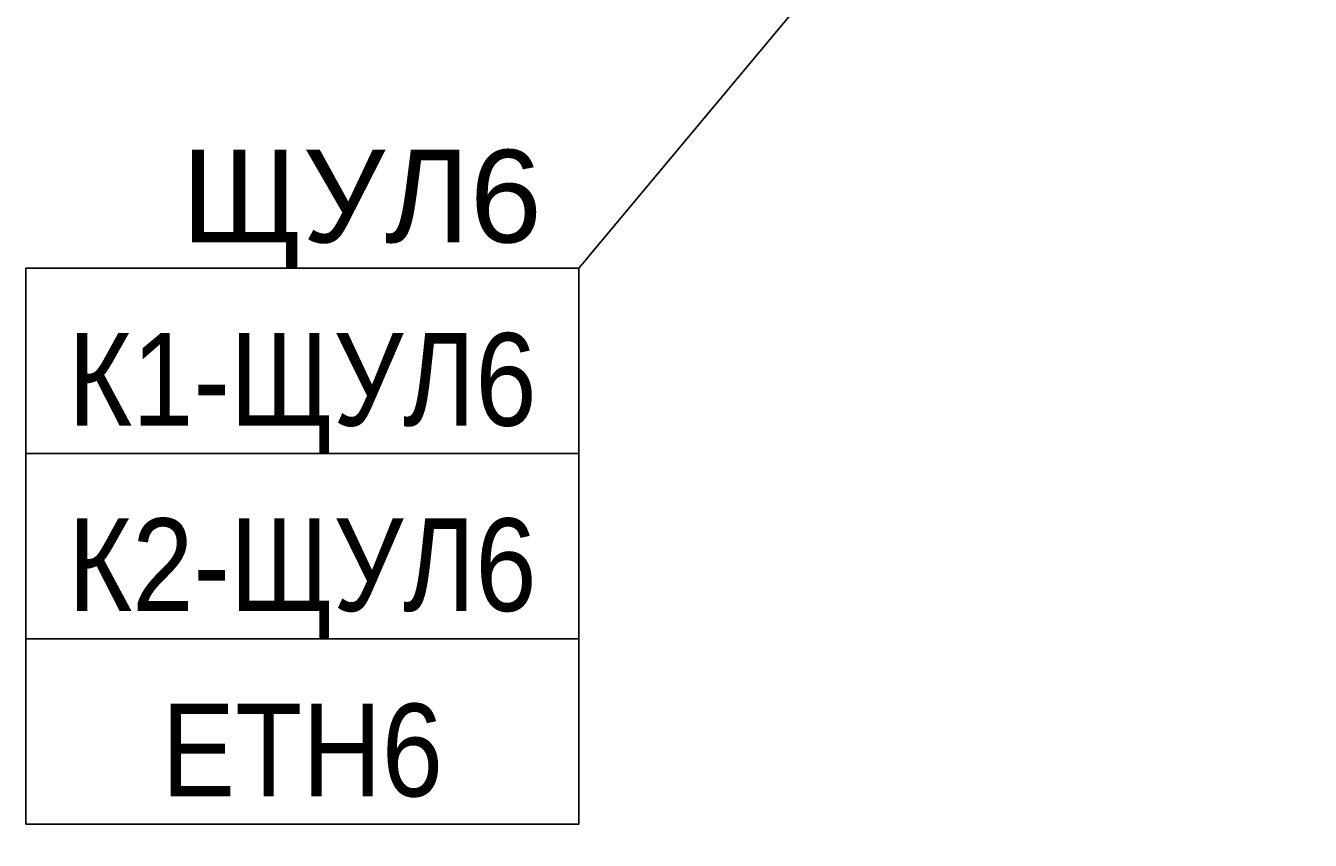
# Model space of a CAD drawing. Header units: millimetres. Extents: x -277772 to 277599, y -59564 to 282085.
# Tile 135 of 190: x -138412 to -134948, y 118642 to 120840. Entities that reach past the tile are written whole.
import ezdxf
from ezdxf import colors
from ezdxf.entities.mleader import LeaderData, LeaderLine
from ezdxf.enums import TextEntityAlignment as Align
from ezdxf.math import Vec2, Vec3

# ---------------------------------------------------------------- set-up
doc = ezdxf.new("R2018")
doc.units = ezdxf.units.MM
doc.set_wipeout_variables(frame=1)
doc.layers.add('КИП_выноска', color=6, linetype='Continuous', lineweight=25)
doc.styles.add('CP.Text', font='arial.ttf')
doc.styles.add('GOST 2.304', font='arial.ttf', dxfattribs={"width": 0.85})

# ---------------------------------------------------------------- blocks, each defined once
blk = doc.blocks.new('*U11')
at = {"color": 0, "linetype": 'Continuous', "lineweight": 30, "ltscale": 75, "width": 0.85, "flags": 104}
blk.add_attdef('ПРИМЕЧАНИЕ_1', text='', height=2.5, dxfattribs=at).set_placement((7.46, 3.611), align=Align.BOTTOM_CENTER)
at = {"color": 0, "lineweight": 30, "width": 0.85, "flags": 104}
blk.add_attdef('ПРИМЕЧАНИЕ_2', text='', height=2.5, dxfattribs=at).set_placement((7.46, -7.53), align=Align.BOTTOM_CENTER)
at = {"color": 0, "lineweight": 30, "style": 'GOST 2.304', "width": 0.85}
for tag, p in [('ИМЯ_КАБЕЛЯ_2', (7.46, -7.5)), ('ИМЯ_КАБЕЛЯ_3', (7.46, -12.5)), ('ИМЯ_КАБЕЛЯ_4', (7.46, -17.5)), ('ИМЯ_КАБЕЛЯ_5', (7.46, -22.5)), ('ИМЯ_КАБЕЛЯ_6', (7.46, -27.5)), ('ИМЯ_КАБЕЛЯ_7', (7.46, -32.5)), ('ИМЯ_КАБЕЛЯ_8', (7.46, -37.5)), ('ИМЯ_КАБЕЛЯ_9', (7.46, -42.5))]:
    blk.add_attdef(tag, text='', height=2.5, dxfattribs=at).set_placement(p, align=Align.BOTTOM_CENTER)
at = {"linetype": 'Continuous'}
blk.add_wipeout([(0, 2.5), (14.919, 2.5), (14.919, -2.5), (0, -2.5)], dxfattribs=at)
at = {"color": 0}
blk.add_line((0, -2.5), (0, 0), dxfattribs=at)
at = {"color": 0, "linetype": 'Continuous'}
blk.add_lwpolyline([(0, -2.5), (14.919, -2.5), (14.919, 2.5), (0, 2.5)], close=True, dxfattribs=at)
at = {"color": 0, "lineweight": 30, "style": 'GOST 2.304', "width": 0.85}
blk.add_attdef('ИМЯ_КАБЕЛЯ_1', text='', height=2.5, dxfattribs=at).set_placement((7.46, -2.5), align=Align.BOTTOM_CENTER)
blk = doc.blocks.new('_None')

msp = doc.modelspace()

# ---------------------------------------------------------------- leaders
at = {"layer": 'КИП_выноска'}
ml = msp.add_multileader_mtext('Standard', dxfattribs=at)
ml.set_content('ЩУЛ6', color=256, style='CP.Text')
ml.set_leader_properties(color=256, linetype='ByLayer', lineweight=-1)
ml.set_arrow_properties(name='NONE')
ml.build(insert=Vec2(0, 0))
ml.multileader.update_dxf_attribs({"has_dogleg": 0, "text_left_attachment_type": 6, "text_right_attachment_type": 6, "dogleg_length": 0.5, "arrow_head_size": 300})
ctx = ml.context
ctx.base_point, ctx.char_height, ctx.arrow_head_size, ctx.landing_gap_size, ctx.plane_origin = Vec3(-138049.8, 120185.7), 250, 300, 100, Vec3(-135888.6, 117525.8)
ctx.left_attachment, ctx.right_attachment, ctx.text_align_type = 6, 6, 2
notes = []
notes.append((ctx, [(1, (1, 1, 0), (-136920, 120185.7), (-1, 0), 0.5, [(0, [(-134948.4, 122549.4)], 0, [])])]))
ctx.mtext.insert, ctx.mtext.width, ctx.mtext.defined_height, ctx.mtext.alignment, ctx.mtext.flow_direction = Vec3(-137020.5, 120505.1), 1195.292, 319.4, 3, 5
ctx.mtext.has_bg_fill, ctx.mtext.bg_color, ctx.mtext.bg_scale_factor, ctx.mtext.bg_transparency, ctx.mtext.use_window_bg_color = 1, -1027028792, 1.5, 0, 1
for ctx, leaders in notes:
    for number, flags, end, landing, length, lines in leaders:
        leader = LeaderData()
        leader.index, (leader.has_last_leader_line, leader.has_dogleg_vector, leader.attachment_direction) = number, flags
        leader.last_leader_point, leader.dogleg_vector, leader.dogleg_length = Vec3(end), Vec3(landing), length
        for number, points, colour, breaks in lines:
            line = LeaderLine()
            line.index, line.vertices, line.color, line.breaks = number, Vec3.list(points), colors.encode_raw_color(colour), breaks
            leader.lines.append(line)
        ctx.leaders.append(leader)

# ---------------------------------------------------------------- next in the draw order: block references
ref = msp.add_blockref('*U11', (-138412.5, 119935.7), dxfattribs=dict(at, xscale=100, yscale=100, zscale=100))
lines = msp.add_mtext('\\W0.8500;', dxfattribs={"layer": '0', "color": 0, "linetype": 'Continuous', "lineweight": 30, "ltscale": 75, "insert": (-137666.5, 120296.8), "char_height": 2.5, "attachment_point": 1})
ref.add_attrib('ПРИМЕЧАНИЕ_1', '', (-137666.5, 120296.8), dxfattribs={"flags": 104}).embed_mtext(lines)
ref.add_attrib('ИМЯ_КАБЕЛЯ_1', 'К1-ЩУЛ6', dxfattribs={"layer": '0', "color": 0, "lineweight": 30, "height": 250, "style": 'GOST 2.304', "width": 0.85}).set_placement((-137666.5, 119685.7), align=Align.BOTTOM_CENTER)
lines = msp.add_mtext('\\W0.8500;', dxfattribs={"layer": '0', "color": 0, "lineweight": 30, "insert": (-137666.5, 119182.7), "char_height": 2.5, "attachment_point": 1})
ref.add_attrib('ПРИМЕЧАНИЕ_2', '', (-137666.5, 119182.7), dxfattribs={"flags": 104}).embed_mtext(lines)

# ---------------------------------------------------------------- next in the draw order: block references
ref = msp.add_blockref('*U11', (-138412.5, 119435.7), dxfattribs=dict(at, xscale=100, yscale=100, zscale=100))
lines = msp.add_mtext('\\W0.8500;', dxfattribs={"layer": '0', "color": 0, "linetype": 'Continuous', "lineweight": 30, "ltscale": 75, "insert": (-137666.5, 119796.8), "char_height": 2.5, "attachment_point": 1})
ref.add_attrib('ПРИМЕЧАНИЕ_1', '', (-137666.5, 119796.8), dxfattribs={"flags": 104}).embed_mtext(lines)
ref.add_attrib('ИМЯ_КАБЕЛЯ_1', 'К2-ЩУЛ6', dxfattribs={"layer": '0', "color": 0, "lineweight": 30, "height": 250, "style": 'GOST 2.304', "width": 0.85}).set_placement((-137666.5, 119185.7), align=Align.BOTTOM_CENTER)
lines = msp.add_mtext('\\W0.8500;', dxfattribs={"layer": '0', "color": 0, "lineweight": 30, "insert": (-137666.5, 118682.7), "char_height": 2.5, "attachment_point": 1})
ref.add_attrib('ПРИМЕЧАНИЕ_2', '', (-137666.5, 118682.7), dxfattribs={"flags": 104}).embed_mtext(lines)

# ---------------------------------------------------------------- next in the draw order: block references
ref = msp.add_blockref('*U11', (-138412.5, 118935.7), dxfattribs=dict(at, xscale=100, yscale=100, zscale=100))
lines = msp.add_mtext('\\W0.8500;', dxfattribs={"layer": '0', "color": 0, "linetype": 'Continuous', "lineweight": 30, "ltscale": 75, "insert": (-137666.5, 119296.8), "char_height": 2.5, "attachment_point": 1})
ref.add_attrib('ПРИМЕЧАНИЕ_1', '', (-137666.5, 119296.8), dxfattribs={"flags": 104}).embed_mtext(lines)
ref.add_attrib('ИМЯ_КАБЕЛЯ_1', 'ETH6', dxfattribs={"layer": '0', "color": 0, "lineweight": 30, "height": 250, "style": 'GOST 2.304', "width": 0.85}).set_placement((-137666.5, 118685.7), align=Align.BOTTOM_CENTER)
lines = msp.add_mtext('\\W0.8500;', dxfattribs={"layer": '0', "color": 0, "lineweight": 30, "insert": (-137666.5, 118182.7), "char_height": 2.5, "attachment_point": 1})
ref.add_attrib('ПРИМЕЧАНИЕ_2', '', (-137666.5, 118182.7), dxfattribs={"flags": 104}).embed_mtext(lines)

doc.saveas('drawing.dxf')
